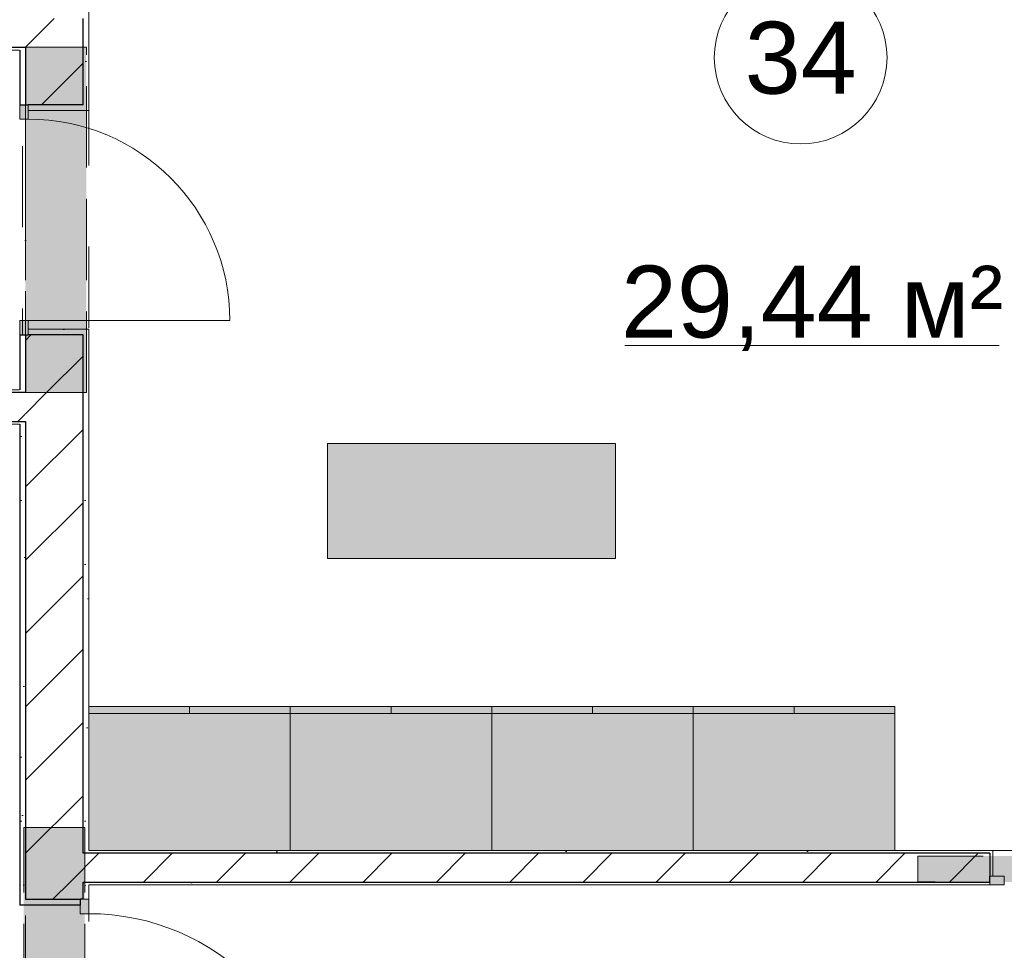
# Model space of a CAD drawing. Header units: millimetres. Extents: x -59761 to 112741, y -57975 to 46221.
# Tile 246 of 256: x 10680 to 14100, y 10273 to 13506. Entities that reach past the tile are written whole.
import ezdxf

# ---------------------------------------------------------------- set-up
doc = ezdxf.new("R2010")
doc.units = ezdxf.units.MM
for name, pattern in [('Wipeout_Contour', [1000, 0, -1000]), ('Невидимая', [391.222223, 282.222223, -109]), ('Штриховая', [564.444447, 282.222223, -282.222223]), ('Штрихпунктирная', [670.277762, 352.777767, -176.388884, 0, -141.111112])]:
    doc.linetypes.add(name, pattern=pattern)
for name, color, linetype in [('Интерьер - Мебель', 7, 'Continuous'), ('Конструктив - Перемычки', 7, 'Continuous'), ('Конструктив - Стены Блок 100 нов', 7, 'Continuous'), ('Конструктив - Стены Блок 200 нов', 7, 'Continuous'), ('Элемент Модели - Зона', 7, 'Continuous')]:
    doc.layers.add(name, color=color, linetype=linetype)
doc.styles.add('СГЕНЕРИР_СТИЛЬ_1', font='arial.ttf')
pattern_1 = [(45, (-45000, -54000), (-127.2792, 127.2792), [])]
pattern_2 = [(45, (-45000, -53650), (-111.36932, 111.36932), [0, -105, 0, -157.5]), (110, (-44650, -53650), (148.0016, 53.86817), [0, -77, 0, -133])]

msp = doc.modelspace()

# ---------------------------------------------------------------- hatches: boundary and pattern name
at = {"layer": 'Интерьер - Мебель', "linetype": 'Continuous', "lineweight": 0}
msp.add_hatch(color=255, dxfattribs=at).paths.add_polyline_path([(11749.7, 12033.96), (11749.7, 11633.96), (12749.7, 11633.96), (12749.7, 12033.96)])

# ---------------------------------------------------------------- linework, layer by layer
at = {"layer": 'Интерьер - Мебель', "color": 7, "linetype": 'Continuous', "lineweight": 15}
for p, q in [((11270, 11120), (11270, 11095)), ((11620, 11120), (11620, 11095)), ((11970, 11120), (11970, 11095)), ((12320, 11120), (12320, 11095)), ((12670, 11120), (12670, 11095)), ((13020, 11120), (13020, 11095)), ((13370, 11120), (13370, 11095)), ((13720, 11120), (13720, 11095)), ((12320, 11095), (11620, 11095)), ((13020, 11095), (12320, 11095)), ((13720, 11095), (13020, 11095))]:
    msp.add_line(p, q, dxfattribs=at)
at = {"layer": 'Интерьер - Мебель', "color": 7, "linetype": 'Continuous', "lineweight": 15, "flags": 128}
msp.add_lwpolyline([(11749.7, 12033.96), (12749.7, 12033.96), (12749.7, 11633.96), (11749.7, 11633.96)], close=True, dxfattribs=at)
at = {"layer": 'Конструктив - Стены Блок 100 нов', "color": 7, "linetype": 'Continuous', "lineweight": 5}
msp.add_line((14100.39, 10530), (14100.39, 10500), dxfattribs=at)
at = {"layer": 'Конструктив - Стены Блок 200 нов', "color": 7, "linetype": 'Continuous', "lineweight": 5}
for p, q in [((10680, 13160.38), (10710, 13160.38)), ((10710, 12460.38), (10680, 12460.38)), ((10710, 12460.38), (11410, 12460.38)), ((10890, 10400), (10920, 10400))]:
    msp.add_line(p, q, dxfattribs=at)
for centre, radius in [((10710, 12460.38), 700), ((10920, 9600), 800)]:
    msp.add_arc(centre, radius, 0, 90, dxfattribs=at)
at = {"layer": 'Элемент Модели - Зона', "color": 7, "linetype": 'Continuous', "lineweight": 15}
msp.add_line((12782.46, 12373.75), (14083.04, 12373.75), dxfattribs=at)
at = {"layer": 'Элемент Модели - Зона', "color": 253, "linetype": 'Штриховая', "lineweight": 15, "flags": 128}
for points in [[(3600, 14975), (3600, 9320), (9000, 9320), (10700, 9320), (10700, 12100), (8800, 12100), (7090, 12100), (7090, 13410), (7090, 14975)], [(10920, 14975), (10920, 10620), (17680, 10620), (17680, 14975)], [(10690, 12220), (10690, 13400), (9110, 13400), (9110, 12220)], [(-8890, -8842.59), (-8890, -9042.59), (-8850, -9042.59), (-8850, -8700), (-8250, -8700), (-8250, -9042.59), (-300, -9042.59), (-300, -8700), (300, -8700), (300, -9042.59), (8700, -9042.59), (8700, -8700), (9300, -8700), (9300, -9042.59), (16025.03, -9042.59), (16025.03, 212.5), (16035.53, 212.5), (16035.53, 5730), (15580, 5730), (15580, 9080), (15300, 9080), (15300, 9320), (17680, 9320), (17680, 10500), (10920, 10500), (10920, 9320), (13800, 9320), (13800, 9080), (12769.68, 9080), (12769.68, -300), (3600, -300), (-8890, -300), (-8890, -350)]]:
    msp.add_lwpolyline(points, close=True, dxfattribs=at)
at = {"layer": 'Элемент Модели - Зона', "color": 7, "linetype": 'Continuous', "lineweight": 15, "flags": 128}
msp.add_lwpolyline([(13693.05, 13374, 1), (13093.05, 13374, 1)], format="xyb", close=True, dxfattribs=at)

# ---------------------------------------------------------------- texts
at = {"layer": 'Элемент Модели - Зона', "color": 7, "lineweight": 15, "char_height": 250, "attachment_point": 5, "style": 'СГЕНЕРИР_СТИЛЬ_1'}
for s, insert in [('\\A1;{\\pqc;\\fArial|b0|i0|c204|p38;34}', (13393.05, 13371.86)), ('\\A1;{\\pqc;\\fArial|b0|i0|c204|p38;29,44 м²}', (13432.75, 12503.06))]:
    msp.add_mtext(s, dxfattribs=dict(at, insert=insert))

# ---------------------------------------------------------------- next in the draw order: wipeouts: each hides what was drawn before it
at = {"color": 254, "linetype": 'Wipeout_Contour', "lineweight": 0, "ltscale": 9933713.393656}
msp.add_wipeout([(10680, 13510), (10680, 13410), (10700, 13410), (10700, 13510)], dxfattribs=at).dxf.layer = 'Конструктив - Стены Блок 100 нов'
at = {"color": 254, "linetype": 'Wipeout_Contour', "lineweight": 0, "ltscale": 9934286.399802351}
msp.add_wipeout([(10680, 12210), (10680, 12110), (10700, 12110), (10700, 12210)], dxfattribs=at).dxf.layer = 'Конструктив - Стены Блок 100 нов'
at = {"color": 254, "linetype": 'Wipeout_Contour', "lineweight": 0, "ltscale": 9935869.882808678}
msp.add_wipeout([(10900, 10610), (10900, 10510), (10920, 10510), (10920, 10610)], dxfattribs=at).dxf.layer = 'Конструктив - Стены Блок 100 нов'
at = {"color": 254, "linetype": 'Wipeout_Contour', "lineweight": 0, "ltscale": 9934587.888204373}
msp.add_wipeout([(10920, 13710.62), (10900, 13710.62), (10900, 13210.38), (10920, 13210.38)], dxfattribs=at).dxf.layer = 'Конструктив - Стены Блок 200 нов'

# ---------------------------------------------------------------- next in the draw order: hatches: boundary and pattern name
at = {"layer": 'Конструктив - Стены Блок 100 нов', "linetype": 'Continuous', "lineweight": 5}
h = msp.add_hatch(dxfattribs=at)
h.set_pattern_fill('БЛОКИ_БЕТОННЫЕ_ЭФФЕКТИВН_2D', style=0, pattern_type=2)
h.set_pattern_definition(pattern_1)
h.paths.add_polyline_path([(10680, 12210), (10680, 12110), (10700, 12110), (10700, 12210)])
h = msp.add_hatch(dxfattribs=at)
h.set_pattern_fill('БЛОКИ_БЕТОННЫЕ_ЭФФЕКТИВН_2D', style=0, pattern_type=2)
h.set_pattern_definition(pattern_1)
h.paths.add_polyline_path([(10900, 10610), (10900, 10510), (10920, 10510), (10920, 10610)])
at = {"layer": 'Конструктив - Стены Блок 200 нов', "linetype": 'Continuous', "lineweight": 5}
h = msp.add_hatch(dxfattribs=at)
h.set_pattern_fill('ШТУКАТУРКА__ГИПС_01_000D', color=252, style=0, pattern_type=2)
h.set_pattern_definition(pattern_2)
h.paths.add_polyline_path([(10920, 13710.62), (10900, 13710.62), (10900, 13210.38), (10920, 13210.38)])

# ---------------------------------------------------------------- next in the draw order: wipeouts: each hides what was drawn before it
at = {"color": 254, "linetype": 'Wipeout_Contour', "lineweight": 0, "ltscale": 9930576.874387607}
msp.add_wipeout([(9110, 13400), (10680, 13400), (10680, 13410), (9110, 13410)], dxfattribs=at).dxf.layer = 'Конструктив - Стены Блок 100 нов'

# ---------------------------------------------------------------- next in the draw order: wipeouts: each hides what was drawn before it
at = {"color": 254, "linetype": 'Wipeout_Contour', "lineweight": 0, "ltscale": 9930532.801947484}
msp.add_wipeout([(9100, 13410), (10680, 13410), (10680, 13510), (9100, 13510)], dxfattribs=at).dxf.layer = 'Конструктив - Стены Блок 100 нов'
at = {"color": 254, "linetype": 'Wipeout_Contour', "lineweight": 0, "ltscale": 9931101.56238957}
msp.add_wipeout([(9110, 12210), (10680, 12210), (10680, 12220), (9110, 12220)], dxfattribs=at).dxf.layer = 'Конструктив - Стены Блок 100 нов'
at = {"color": 254, "linetype": 'Wipeout_Contour', "lineweight": 0, "ltscale": 9930533.977064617}
msp.add_wipeout([(8800, 12100), (10680, 12100), (10680, 12110), (8800, 12110)], dxfattribs=at).dxf.layer = 'Конструктив - Стены Блок 100 нов'
at = {"color": 254, "linetype": 'Wipeout_Contour', "lineweight": 0, "ltscale": 9941670.022331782}
msp.add_wipeout([(14050.39, 10620), (10700, 10620), (10700, 10610), (14050.39, 10610)], dxfattribs=at).dxf.layer = 'Конструктив - Стены Блок 100 нов'
at = {"color": 254, "linetype": 'Wipeout_Contour', "lineweight": 0, "ltscale": 9941718.868325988}
msp.add_wipeout([(10700, 10500), (14050.39, 10500), (14050.39, 10510), (10700, 10510)], dxfattribs=at).dxf.layer = 'Конструктив - Стены Блок 100 нов'

# ---------------------------------------------------------------- next in the draw order: hatches: boundary and pattern name
at = {"layer": 'Конструктив - Стены Блок 100 нов', "linetype": 'Continuous', "lineweight": 5}
h = msp.add_hatch(dxfattribs=at)
h.set_pattern_fill('БЛОКИ_БЕТОННЫЕ_ЭФФЕКТИВН_2D', style=0, pattern_type=2)
h.set_pattern_definition(pattern_1)
h.paths.add_polyline_path([(9100, 13410), (10680, 13410), (10680, 13510), (9100, 13510)])
h = msp.add_hatch(dxfattribs=at)
h.set_pattern_fill('ШТУКАТУРКА__ГИПС_01_000D', color=252, style=0, pattern_type=2)
h.set_pattern_definition(pattern_2)
h.paths.add_polyline_path([(9110, 12210), (10680, 12210), (10680, 12220), (9110, 12220)])
h = msp.add_hatch(dxfattribs=at)
h.set_pattern_fill('ШТУКАТУРКА__ГИПС_01_000D', color=252, style=0, pattern_type=2)
h.set_pattern_definition(pattern_2)
h.paths.add_polyline_path([(8800, 12100), (10680, 12100), (10680, 12110), (8800, 12110)])
h = msp.add_hatch(dxfattribs=at)
h.set_pattern_fill('ШТУКАТУРКА__ГИПС_01_000D', color=252, style=0, pattern_type=2)
h.set_pattern_definition(pattern_2)
h.paths.add_polyline_path([(14050.39, 10620), (10700, 10620), (10700, 10610), (14050.39, 10610)])
h = msp.add_hatch(dxfattribs=at)
h.set_pattern_fill('ШТУКАТУРКА__ГИПС_01_000D', color=252, style=0, pattern_type=2)
h.set_pattern_definition(pattern_2)
h.paths.add_polyline_path([(10700, 10500), (14050.39, 10500), (14050.39, 10510), (10700, 10510)])

# ---------------------------------------------------------------- next in the draw order: linework, layer by layer
at = {"layer": 'Конструктив - Стены Блок 100 нов', "color": 7, "linetype": 'Continuous', "lineweight": 30}
msp.add_line((9100, 13410), (10680, 13410), dxfattribs=at)
at = {"layer": 'Конструктив - Стены Блок 100 нов', "color": 7, "linetype": 'Continuous', "lineweight": 5, "flags": 128}
msp.add_lwpolyline([(9110, 13400), (10680, 13400)], dxfattribs=at)
at = {"layer": 'Конструктив - Стены Блок 200 нов', "color": 7, "linetype": 'Continuous', "lineweight": 30}
msp.add_line((10680, 13410), (10700, 13410), dxfattribs=at)

# ---------------------------------------------------------------- next in the draw order: wipeouts: each hides what was drawn before it
at = {"color": 254, "linetype": 'Wipeout_Contour', "lineweight": 0, "ltscale": 9931105.991665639}
msp.add_wipeout([(9100, 12110), (10680, 12110), (10680, 12210), (9100, 12210)], dxfattribs=at).dxf.layer = 'Конструктив - Стены Блок 100 нов'
at = {"color": 254, "linetype": 'Wipeout_Contour', "lineweight": 0, "ltscale": 12428785.76112059}
msp.add_wipeout([(10700, 10610), (10700, 10510), (14050.39, 10510), (14050.39, 10530), (14050.39, 10610)], dxfattribs=at).dxf.layer = 'Конструктив - Стены Блок 100 нов'
at = {"color": 254, "linetype": 'Wipeout_Contour', "lineweight": 0, "ltscale": 9933781.493825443}
msp.add_wipeout([(10680, 13400), (10680, 13210.38), (10700, 13210.38), (10700, 13400)], dxfattribs=at).dxf.layer = 'Конструктив - Стены Блок 200 нов'

# ---------------------------------------------------------------- next in the draw order: hatches: boundary and pattern name
at = {"layer": 'Интерьер - Мебель', "linetype": 'Continuous', "lineweight": 0}
for points in [[(12320, 11120), (11620, 11120), (11620, 10620), (12320, 10620)], [(13020, 11120), (12320, 11120), (12320, 10620), (13020, 10620)], [(13720, 11120), (13020, 11120), (13020, 10620), (13720, 10620)]]:
    msp.add_hatch(color=255, dxfattribs=at).paths.add_polyline_path(points)
at = {"layer": 'Конструктив - Стены Блок 100 нов', "linetype": 'Continuous', "lineweight": 5}
h = msp.add_hatch(dxfattribs=at)
h.set_pattern_fill('БЛОКИ_БЕТОННЫЕ_ЭФФЕКТИВН_2D', style=0, pattern_type=2)
h.set_pattern_definition(pattern_1)
h.paths.add_polyline_path([(9100, 12110), (10680, 12110), (10680, 12210), (9100, 12210)])
h = msp.add_hatch(dxfattribs=at)
h.set_pattern_fill('БЛОКИ_БЕТОННЫЕ_ЭФФЕКТИВН_2D', style=0, pattern_type=2)
h.set_pattern_definition(pattern_1)
h.paths.add_polyline_path([(10700, 10610), (10700, 10510), (14050.39, 10510), (14050.39, 10530), (14050.39, 10610)])

# ---------------------------------------------------------------- next in the draw order: linework, layer by layer
at = {"layer": 'Интерьер - Мебель', "color": 7, "linetype": 'Continuous', "lineweight": 15, "flags": 128}
for points in [[(12320, 11120), (11620, 11120), (11620, 10620), (12320, 10620)], [(13020, 11120), (12320, 11120), (12320, 10620), (13020, 10620)], [(13720, 11120), (13020, 11120), (13020, 10620), (13720, 10620)]]:
    msp.add_lwpolyline(points, close=True, dxfattribs=at)
at = {"layer": 'Конструктив - Перемычки', "color": 7, "linetype": 'Невидимая', "lineweight": 0}
for p in [(13800.39, 10600), (15200.39, 10510)]:
    msp.add_line(p, (13800.39, 10510), dxfattribs=at)
at = {"layer": 'Конструктив - Перемычки', "color": 160, "linetype": 'Штрихпунктирная', "lineweight": 30}
msp.add_line((15200.39, 10510), (13800.39, 10510), dxfattribs=at)
at = {"layer": 'Конструктив - Стены Блок 100 нов', "color": 7, "linetype": 'Continuous', "lineweight": 30}
for p, q in [((10680, 12210), (9100, 12210)), ((9100, 12110), (10680, 12110)), ((10700, 10510), (14050.39, 10510))]:
    msp.add_line(p, q, dxfattribs=at)
at = {"layer": 'Конструктив - Стены Блок 100 нов', "color": 7, "linetype": 'Continuous', "lineweight": 5}
for p, q in [((14050.39, 10500), (14050.39, 10510)), ((14050.39, 10500), (14050.39, 10510)), ((14050.39, 10500), (14050.39, 10510)), ((14100.39, 10500), (14050.39, 10500))]:
    msp.add_line(p, q, dxfattribs=at)
at = {"layer": 'Конструктив - Стены Блок 100 нов', "color": 7, "linetype": 'Continuous', "lineweight": 5, "flags": 128}
for points in [[(10680, 12220), (9110, 12220)], [(8800, 12100), (10680, 12100)], [(10700, 10610), (10700, 10620)], [(10700, 10500), (10700, 10510)], [(10700, 10500), (14050.39, 10500)]]:
    msp.add_lwpolyline(points, dxfattribs=at)
at = {"layer": 'Конструктив - Стены Блок 100 нов', "color": 7, "linetype": 'Continuous', "lineweight": 30, "flags": 128}
msp.add_lwpolyline([(10700, 10510), (10700, 10610)], dxfattribs=at)
at = {"layer": 'Конструктив - Стены Блок 200 нов', "color": 7, "linetype": 'Continuous', "lineweight": 5}
msp.add_line((10680, 13210.38), (10680, 13160.38), dxfattribs=at)
at = {"layer": 'Конструктив - Стены Блок 200 нов', "color": 7, "linetype": 'Continuous', "lineweight": 30}
for p, q in [((10700, 12210), (10680, 12210)), ((10680, 12110), (10700, 12110)), ((10920, 10610), (10900, 10610)), ((10900, 10510), (10920, 10510))]:
    msp.add_line(p, q, dxfattribs=at)

# ---------------------------------------------------------------- next in the draw order: wipeouts: each hides what was drawn before it
at = {"color": 254, "linetype": 'Wipeout_Contour', "lineweight": 0, "ltscale": 9933737.579774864}
msp.add_wipeout([(10680, 13410), (10680, 13400), (10700, 13400), (10700, 13410)], dxfattribs=at).dxf.layer = 'Конструктив - Стены Блок 200 нов'

# ---------------------------------------------------------------- next in the draw order: linework, layer by layer
at = {"layer": 'Конструктив - Стены Блок 200 нов', "color": 7, "linetype": 'Continuous', "lineweight": 30, "flags": 128}
msp.add_lwpolyline([(10680, 13400), (10680, 13210.38)], dxfattribs=at)

# ---------------------------------------------------------------- next in the draw order: wipeouts: each hides what was drawn before it
at = {"color": 254, "linetype": 'Wipeout_Contour', "lineweight": 0, "ltscale": 12435450.38673411}
msp.add_wipeout([(14050.39, 10620), (14050.39, 10610), (14050.39, 10530), (14060.39, 10530), (14060.39, 10620)], dxfattribs=at).dxf.layer = 'Конструктив - Стены Блок 100 нов'
at = {"color": 254, "linetype": 'Wipeout_Contour', "lineweight": 0, "ltscale": 12417692.80811015}
msp.add_wipeout([(10700, 13210.38), (10710, 13210.38), (10900, 13210.38), (10900, 13410), (10700, 13410)], dxfattribs=at).dxf.layer = 'Конструктив - Стены Блок 200 нов'
at = {"color": 254, "linetype": 'Wipeout_Contour', "lineweight": 0, "ltscale": 9934262.100788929}
msp.add_wipeout([(10680, 12220), (10680, 12210), (10700, 12210), (10700, 12220)], dxfattribs=at).dxf.layer = 'Конструктив - Стены Блок 200 нов'
at = {"color": 254, "linetype": 'Wipeout_Contour', "lineweight": 0, "ltscale": 9935907.653763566}
msp.add_wipeout([(10900, 10500), (10900, 10450), (10920, 10450), (10920, 10500)], dxfattribs=at).dxf.layer = 'Конструктив - Стены Блок 200 нов'

# ---------------------------------------------------------------- next in the draw order: hatches: boundary and pattern name
at = {"layer": 'Конструктив - Перемычки', "linetype": 'Continuous', "lineweight": 0}
msp.add_hatch(color=59, dxfattribs=at).paths.add_polyline_path([(15200.39, 10510), (15200.39, 10600), (13800.39, 10600), (13800.39, 10510)])
at = {"layer": 'Конструктив - Стены Блок 100 нов', "linetype": 'Continuous', "lineweight": 0}
msp.add_hatch(color=255, dxfattribs=at).paths.add_polyline_path([(14050.39, 10530), (14050.39, 10500), (14100.39, 10500), (14100.39, 10530)])
at = {"layer": 'Конструктив - Стены Блок 200 нов', "linetype": 'Continuous', "lineweight": 5}
h = msp.add_hatch(dxfattribs=at)
h.set_pattern_fill('БЛОКИ_БЕТОННЫЕ_ЭФФЕКТИВН_2D', style=0, pattern_type=2)
h.set_pattern_definition(pattern_1)
h.paths.add_polyline_path([(10700, 13210.38), (10710, 13210.38), (10900, 13210.38), (10900, 13410), (10700, 13410)])
h = msp.add_hatch(dxfattribs=at)
h.set_pattern_fill('ШТУКАТУРКА__ГИПС_01_000D', color=252, style=0, pattern_type=2)
h.set_pattern_definition(pattern_2)
h.paths.add_polyline_path([(10900, 10500), (10900, 10450), (10920, 10450), (10920, 10500)])

# ---------------------------------------------------------------- next in the draw order: linework, layer by layer
at = {"layer": 'Конструктив - Перемычки', "color": 7, "linetype": 'Невидимая', "lineweight": 0}
msp.add_line((15200.39, 10600), (13800.39, 10600), dxfattribs=at)
at = {"layer": 'Конструктив - Стены Блок 100 нов', "color": 7, "linetype": 'Continuous', "lineweight": 30}
for p, q in [((14050.39, 10610), (10700, 10610)), ((14050.39, 10610), (14050.39, 10530)), ((14050.39, 10510), (14050.39, 10530)), ((14050.39, 10510), (14050.39, 10530)), ((14050.39, 10510), (14050.39, 10530))]:
    msp.add_line(p, q, dxfattribs=at)
at = {"layer": 'Конструктив - Стены Блок 100 нов', "color": 7, "linetype": 'Continuous', "lineweight": 5}
for p, q in [((14050.39, 10620), (14060.39, 10620)), ((14050.39, 10620), (14060.39, 10620)), ((14060.39, 10530), (14060.39, 10620)), ((14060.39, 10530), (14060.39, 10620)), ((14050.39, 10530), (14060.39, 10530)), ((14050.39, 10530), (14100.39, 10530)), ((14050.39, 10500), (14050.39, 10530))]:
    msp.add_line(p, q, dxfattribs=at)
at = {"layer": 'Конструктив - Стены Блок 100 нов', "color": 7, "linetype": 'Continuous', "lineweight": 5, "flags": 128}
msp.add_lwpolyline([(14050.39, 10620), (10700, 10620)], dxfattribs=at)
at = {"layer": 'Конструктив - Стены Блок 200 нов', "color": 7, "linetype": 'Continuous', "lineweight": 5}
msp.add_line((10920, 10400), (10920, 10450), dxfattribs=at)

# ---------------------------------------------------------------- next in the draw order: wipeouts: each hides what was drawn before it
at = {"color": 254, "linetype": 'Wipeout_Contour', "lineweight": 0, "ltscale": 9934217.8598058}
msp.add_wipeout([(10680, 12220), (10700, 12220), (10700, 12410.38), (10680, 12410.38)], dxfattribs=at).dxf.layer = 'Конструктив - Стены Блок 200 нов'

# ---------------------------------------------------------------- next in the draw order: linework, layer by layer
at = {"layer": 'Конструктив - Стены Блок 200 нов', "color": 7, "linetype": 'Continuous', "lineweight": 5}
msp.add_line((10680, 12460.38), (10680, 12410.38), dxfattribs=at)
at = {"layer": 'Конструктив - Стены Блок 200 нов', "color": 7, "linetype": 'Continuous', "lineweight": 30, "flags": 128}
msp.add_lwpolyline([(10680, 12410.38), (10680, 12220)], dxfattribs=at)

# ---------------------------------------------------------------- next in the draw order: wipeouts: each hides what was drawn before it
at = {"color": 254, "linetype": 'Wipeout_Contour', "lineweight": 0, "ltscale": 9934150.726943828}
msp.add_wipeout([(10700, 13510), (10700, 13410), (10900, 13410), (10900, 13510)], dxfattribs=at).dxf.layer = 'Конструктив - Стены Блок 200 нов'
at = {"color": 254, "linetype": 'Wipeout_Contour', "lineweight": 0, "ltscale": 12417988.64402894}
msp.add_wipeout([(10920, 13190.38), (10920, 13210.38), (10900, 13210.38), (10710, 13210.38), (10710, 13190.38)], dxfattribs=at).dxf.layer = 'Конструктив - Стены Блок 200 нов'
at = {"color": 254, "linetype": 'Wipeout_Contour', "lineweight": 0, "ltscale": 9934678.562416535}
msp.add_wipeout([(10680, 12100), (10680, 10450), (10700, 10450), (10700, 12100)], dxfattribs=at).dxf.layer = 'Конструктив - Стены Блок 200 нов'
at = {"color": 254, "linetype": 'Wipeout_Contour', "lineweight": 0, "ltscale": 9935845.445958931}
msp.add_wipeout([(10900, 10620), (10900, 10610), (10920, 10610), (10920, 10620)], dxfattribs=at).dxf.layer = 'Конструктив - Стены Блок 200 нов'
at = {"color": 254, "linetype": 'Wipeout_Contour', "lineweight": 0, "ltscale": 9935894.320525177}
msp.add_wipeout([(10900, 10510), (10900, 10500), (10920, 10500), (10920, 10510)], dxfattribs=at).dxf.layer = 'Конструктив - Стены Блок 200 нов'

# ---------------------------------------------------------------- next in the draw order: hatches: boundary and pattern name
at = {"layer": 'Конструктив - Стены Блок 200 нов', "linetype": 'Continuous', "lineweight": 5}
h = msp.add_hatch(dxfattribs=at)
h.set_pattern_fill('БЛОКИ_БЕТОННЫЕ_ЭФФЕКТИВН_2D', style=0, pattern_type=2)
h.set_pattern_definition(pattern_1)
h.paths.add_polyline_path([(10700, 13510), (10700, 13410), (10900, 13410), (10900, 13510)])
at = {"layer": 'Конструктив - Стены Блок 200 нов', "linetype": 'Continuous', "lineweight": 0}
msp.add_hatch(color=255, dxfattribs=at).paths.add_polyline_path([(10680, 13210.38), (10680, 13160.38), (10710, 13160.38), (10710, 13210.38)])
at = {"layer": 'Конструктив - Стены Блок 200 нов', "linetype": 'Continuous', "lineweight": 5}
h = msp.add_hatch(dxfattribs=at)
h.set_pattern_fill('ШТУКАТУРКА__ГИПС_01_000D', color=252, style=0, pattern_type=2)
h.set_pattern_definition(pattern_2)
h.paths.add_polyline_path([(10680, 12100), (10680, 10450), (10700, 10450), (10700, 12100)])

# ---------------------------------------------------------------- next in the draw order: linework, layer by layer
at = {"layer": 'Конструктив - Перемычки', "color": 7, "linetype": 'Невидимая', "lineweight": 0}
msp.add_line((10912, 13410), (10700, 13410), dxfattribs=at)
at = {"layer": 'Конструктив - Стены Блок 200 нов', "color": 7, "linetype": 'Continuous', "lineweight": 30}
for p, q in [((10900, 13410), (10900, 13510)), ((10680, 13410), (10700, 13410)), ((10700, 13410), (10700, 13210.38)), ((10900, 13210.38), (10900, 13410)), ((10680, 13210.38), (10700, 13210.38)), ((10680, 13210.38), (10700, 13210.38)), ((10680, 13210.38), (10700, 13210.38)), ((10700, 13210.38), (10710, 13210.38)), ((10700, 13210.38), (10710, 13210.38)), ((10700, 13210.38), (10710, 13210.38)), ((10900, 13210.38), (10710, 13210.38))]:
    msp.add_line(p, q, dxfattribs=at)
at = {"layer": 'Конструктив - Стены Блок 200 нов', "color": 7, "linetype": 'Continuous', "lineweight": 5}
for p, q in [((10710, 13210.38), (10680, 13210.38)), ((10710, 13210.38), (10710, 13190.38)), ((10710, 13160.38), (10710, 13210.38)), ((10920, 13210.38), (10920, 13190.38)), ((10920, 13210.38), (10920, 13190.38)), ((10710, 13190.38), (10920, 13190.38)), ((10710, 13190.38), (10920, 13190.38))]:
    msp.add_line(p, q, dxfattribs=at)
at = {"layer": 'Конструктив - Стены Блок 200 нов', "color": 7, "linetype": 'Continuous', "lineweight": 5, "flags": 128}
for points in [[(10920, 13210.38), (10920, 13710.62)], [(10920, 10450), (10920, 10500)]]:
    msp.add_lwpolyline(points, dxfattribs=at)

# ---------------------------------------------------------------- next in the draw order: wipeouts: each hides what was drawn before it
at = {"color": 254, "linetype": 'Wipeout_Contour', "lineweight": 0, "ltscale": 9935446.83915922}
msp.add_wipeout([(10900, 10620), (10920, 10620), (10920, 12410.38), (10900, 12410.38)], dxfattribs=at).dxf.layer = 'Конструктив - Стены Блок 200 нов'

# ---------------------------------------------------------------- next in the draw order: hatches: boundary and pattern name
at = {"layer": 'Интерьер - Мебель', "linetype": 'Continuous', "lineweight": 0}
msp.add_hatch(color=255, dxfattribs=at).paths.add_polyline_path([(11620, 11120), (10920, 11120), (10920, 10620), (11620, 10620)])
at = {"layer": 'Конструктив - Стены Блок 200 нов', "linetype": 'Continuous', "lineweight": 5}
h = msp.add_hatch(dxfattribs=at)
h.set_pattern_fill('ШТУКАТУРКА__ГИПС_01_000D', color=252, style=0, pattern_type=2)
h.set_pattern_definition(pattern_2)
h.paths.add_polyline_path([(10900, 10620), (10920, 10620), (10920, 12410.38), (10900, 12410.38)])

# ---------------------------------------------------------------- next in the draw order: linework, layer by layer
at = {"layer": 'Интерьер - Мебель', "color": 7, "linetype": 'Continuous', "lineweight": 15}
msp.add_line((11620, 11095), (10920, 11095), dxfattribs=at)
at = {"layer": 'Интерьер - Мебель', "color": 7, "linetype": 'Continuous', "lineweight": 15, "flags": 128}
msp.add_lwpolyline([(11620, 11120), (10920, 11120), (10920, 10620), (11620, 10620)], close=True, dxfattribs=at)

# ---------------------------------------------------------------- next in the draw order: wipeouts: each hides what was drawn before it
at = {"color": 254, "linetype": 'Wipeout_Contour', "lineweight": 0, "ltscale": 9934310.699682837}
msp.add_wipeout([(10680, 12110), (10680, 12100), (10700, 12100), (10700, 12110)], dxfattribs=at).dxf.layer = 'Конструктив - Стены Блок 200 нов'
at = {"color": 254, "linetype": 'Wipeout_Contour', "lineweight": 0, "ltscale": 12419427.57989268}
msp.add_wipeout([(10700, 10450), (10890, 10450), (10900, 10450), (10900, 10510), (10700, 10510)], dxfattribs=at).dxf.layer = 'Конструктив - Стены Блок 200 нов'

# ---------------------------------------------------------------- next in the draw order: hatches: boundary and pattern name
at = {"layer": 'Конструктив - Стены Блок 200 нов', "linetype": 'Continuous', "lineweight": 5}
h = msp.add_hatch(dxfattribs=at)
h.set_pattern_fill('БЛОКИ_БЕТОННЫЕ_ЭФФЕКТИВН_2D', style=0, pattern_type=2)
h.set_pattern_definition(pattern_1)
h.paths.add_polyline_path([(10700, 10450), (10890, 10450), (10900, 10450), (10900, 10510), (10700, 10510)])

# ---------------------------------------------------------------- next in the draw order: wipeouts: each hides what was drawn before it
at = {"color": 254, "linetype": 'Wipeout_Contour', "lineweight": 0, "ltscale": 9935432.605918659}
msp.add_wipeout([(10700, 10610), (10700, 10510), (10900, 10510), (10900, 10610)], dxfattribs=at).dxf.layer = 'Конструктив - Стены Блок 200 нов'
at = {"color": 254, "linetype": 'Wipeout_Contour', "lineweight": 0, "ltscale": 12419197.64580414}
msp.add_wipeout([(10680, 10450), (10680, 10430), (10890, 10430), (10890, 10450), (10700, 10450)], dxfattribs=at).dxf.layer = 'Конструктив - Стены Блок 200 нов'

# ---------------------------------------------------------------- next in the draw order: hatches: boundary and pattern name
at = {"layer": 'Конструктив - Стены Блок 200 нов', "linetype": 'Continuous', "lineweight": 5}
h = msp.add_hatch(dxfattribs=at)
h.set_pattern_fill('БЛОКИ_БЕТОННЫЕ_ЭФФЕКТИВН_2D', style=0, pattern_type=2)
h.set_pattern_definition(pattern_1)
h.paths.add_polyline_path([(10700, 10610), (10700, 10510), (10900, 10510), (10900, 10610)])
at = {"layer": 'Конструктив - Стены Блок 200 нов', "linetype": 'Continuous', "lineweight": 0}
msp.add_hatch(color=255, dxfattribs=at).paths.add_polyline_path([(10890, 10450), (10890, 10400), (10920, 10400), (10920, 10450)])

# ---------------------------------------------------------------- next in the draw order: linework, layer by layer
at = {"layer": 'Конструктив - Стены Блок 200 нов', "color": 7, "linetype": 'Continuous', "lineweight": 30}
for p, q in [((10700, 10510), (10700, 10450)), ((10900, 10510), (10920, 10510)), ((10900, 10450), (10900, 10510)), ((10680, 10450), (10680, 10430)), ((10680, 10450), (10680, 10430)), ((10700, 10450), (10890, 10450)), ((10890, 10450), (10890, 10430)), ((10900, 10450), (10890, 10450)), ((10900, 10450), (10890, 10450)), ((10900, 10450), (10890, 10450)), ((10890, 10430), (10680, 10430)), ((10890, 10430), (10680, 10430))]:
    msp.add_line(p, q, dxfattribs=at)
at = {"layer": 'Конструктив - Стены Блок 200 нов', "color": 7, "linetype": 'Continuous', "lineweight": 5}
for p, q in [((10890, 10450), (10890, 10400)), ((10920, 10450), (10890, 10450)), ((10920, 10450), (10900, 10450)), ((10920, 10450), (10900, 10450)), ((10920, 10450), (10900, 10450))]:
    msp.add_line(p, q, dxfattribs=at)
at = {"layer": 'Конструктив - Стены Блок 200 нов', "color": 7, "linetype": 'Continuous', "lineweight": 30, "flags": 128}
msp.add_lwpolyline([(10680, 12100), (10680, 10450)], dxfattribs=at)

# ---------------------------------------------------------------- next in the draw order: wipeouts: each hides what was drawn before it
at = {"color": 254, "linetype": 'Wipeout_Contour', "lineweight": 0, "ltscale": 9935078.093327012}
msp.add_wipeout([(10700, 12110), (10700, 10610), (10900, 10610), (10900, 12110)], dxfattribs=at).dxf.layer = 'Конструктив - Стены Блок 200 нов'

# ---------------------------------------------------------------- next in the draw order: hatches: boundary and pattern name
at = {"layer": 'Конструктив - Перемычки', "linetype": 'Continuous', "lineweight": 0}
msp.add_hatch(color=59, dxfattribs=at).paths.add_polyline_path([(10694, 9300), (10906, 9300), (10906, 10700), (10694, 10700)])
at = {"layer": 'Конструктив - Стены Блок 200 нов', "linetype": 'Continuous', "lineweight": 5}
h = msp.add_hatch(dxfattribs=at)
h.set_pattern_fill('БЛОКИ_БЕТОННЫЕ_ЭФФЕКТИВН_2D', style=0, pattern_type=2)
h.set_pattern_definition(pattern_1)
h.paths.add_polyline_path([(10700, 12110), (10700, 10610), (10900, 10610), (10900, 12110)])

# ---------------------------------------------------------------- next in the draw order: linework, layer by layer
at = {"layer": 'Конструктив - Перемычки', "color": 7, "linetype": 'Невидимая', "lineweight": 0}
for p, q in [((10694, 9300), (10694, 10700)), ((10906, 10700), (10694, 10700)), ((10906, 9300), (10906, 10700))]:
    msp.add_line(p, q, dxfattribs=at)
at = {"layer": 'Конструктив - Перемычки', "color": 7, "linetype": 'Штрихпунктирная', "lineweight": 0}
msp.add_line((10694, 9300), (10694, 10700), dxfattribs=at)
at = {"layer": 'Конструктив - Стены Блок 200 нов', "color": 7, "linetype": 'Continuous', "lineweight": 30}
for p, q in [((10700, 10610), (10700, 10510)), ((10920, 10610), (10900, 10610))]:
    msp.add_line(p, q, dxfattribs=at)

# ---------------------------------------------------------------- next in the draw order: wipeouts: each hides what was drawn before it
at = {"color": 254, "linetype": 'Wipeout_Contour', "lineweight": 0, "ltscale": 9934723.707867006}
msp.add_wipeout([(10700, 12210), (10700, 12110), (10900, 12110), (10900, 12210)], dxfattribs=at).dxf.layer = 'Конструктив - Стены Блок 200 нов'

# ---------------------------------------------------------------- next in the draw order: hatches: boundary and pattern name
at = {"layer": 'Конструктив - Стены Блок 200 нов', "linetype": 'Continuous', "lineweight": 5}
h = msp.add_hatch(dxfattribs=at)
h.set_pattern_fill('БЛОКИ_БЕТОННЫЕ_ЭФФЕКТИВН_2D', style=0, pattern_type=2)
h.set_pattern_definition(pattern_1)
h.paths.add_polyline_path([(10700, 12210), (10700, 12110), (10900, 12110), (10900, 12210)])

# ---------------------------------------------------------------- next in the draw order: linework, layer by layer
at = {"layer": 'Конструктив - Стены Блок 200 нов', "color": 7, "linetype": 'Continuous', "lineweight": 30}
for p, q in [((10680, 12110), (10700, 12110)), ((10700, 12110), (10700, 10610)), ((10900, 10610), (10900, 12110))]:
    msp.add_line(p, q, dxfattribs=at)

# ---------------------------------------------------------------- next in the draw order: wipeouts: each hides what was drawn before it
at = {"color": 254, "linetype": 'Wipeout_Contour', "lineweight": 0, "ltscale": 12418221.60618667}
msp.add_wipeout([(10700, 12410.38), (10700, 12210), (10900, 12210), (10900, 12410.38), (10710, 12410.38)], dxfattribs=at).dxf.layer = 'Конструктив - Стены Блок 200 нов'

# ---------------------------------------------------------------- next in the draw order: hatches: boundary and pattern name
at = {"layer": 'Конструктив - Стены Блок 200 нов', "linetype": 'Continuous', "lineweight": 5}
h = msp.add_hatch(dxfattribs=at)
h.set_pattern_fill('БЛОКИ_БЕТОННЫЕ_ЭФФЕКТИВН_2D', style=0, pattern_type=2)
h.set_pattern_definition(pattern_1)
h.paths.add_polyline_path([(10700, 12410.38), (10700, 12210), (10900, 12210), (10900, 12410.38), (10710, 12410.38)])

# ---------------------------------------------------------------- next in the draw order: linework, layer by layer
at = {"layer": 'Конструктив - Перемычки', "color": 7, "linetype": 'Невидимая', "lineweight": 0}
msp.add_line((10912, 12210), (10700, 12210), dxfattribs=at)
at = {"layer": 'Конструктив - Стены Блок 200 нов', "color": 7, "linetype": 'Continuous', "lineweight": 30}
for p, q in [((10700, 12210), (10680, 12210)), ((10900, 12110), (10900, 12210))]:
    msp.add_line(p, q, dxfattribs=at)

# ---------------------------------------------------------------- next in the draw order: wipeouts: each hides what was drawn before it
at = {"color": 254, "linetype": 'Wipeout_Contour', "lineweight": 0, "ltscale": 12418420.68751704}
msp.add_wipeout([(10920, 12410.38), (10920, 12430.38), (10710, 12430.38), (10710, 12410.38), (10900, 12410.38)], dxfattribs=at).dxf.layer = 'Конструктив - Стены Блок 200 нов'

# ---------------------------------------------------------------- next in the draw order: hatches: boundary and pattern name
at = {"layer": 'Конструктив - Перемычки', "linetype": 'Continuous', "lineweight": 0}
msp.add_hatch(color=59, dxfattribs=at).paths.add_polyline_path([(10700, 12210), (10912, 12210), (10912, 13410), (10700, 13410)])
at = {"layer": 'Конструктив - Стены Блок 200 нов', "linetype": 'Continuous', "lineweight": 0}
msp.add_hatch(color=255, dxfattribs=at).paths.add_polyline_path([(10710, 12410.38), (10710, 12460.38), (10680, 12460.38), (10680, 12410.38)])
at = {"layer": 'Конструктив - Стены Блок 200 нов', "linetype": 'Continuous', "lineweight": 5}
h = msp.add_hatch(dxfattribs=at)
h.set_pattern_fill('ШТУКАТУРКА__ГИПС_01_000D', color=252, style=0, pattern_type=2)
h.set_pattern_definition(pattern_2)
h.paths.add_polyline_path([(10920, 12410.38), (10920, 12430.38), (10710, 12430.38), (10710, 12410.38), (10900, 12410.38)])

# ---------------------------------------------------------------- next in the draw order: linework, layer by layer
at = {"layer": 'Конструктив - Перемычки', "color": 7, "linetype": 'Невидимая', "lineweight": 0}
for p, q in [((10700, 12210), (10700, 13410)), ((10912, 12210), (10912, 13410))]:
    msp.add_line(p, q, dxfattribs=at)
at = {"layer": 'Конструктив - Перемычки', "color": 7, "linetype": 'Штрихпунктирная', "lineweight": 0}
msp.add_line((10700, 12210), (10700, 13410), dxfattribs=at)
at = {"layer": 'Конструктив - Стены Блок 200 нов', "color": 7, "linetype": 'Continuous', "lineweight": 5}
for p, q in [((10710, 12410.38), (10710, 12460.38)), ((10710, 12430.38), (10920, 12430.38)), ((10710, 12410.38), (10710, 12430.38)), ((10710, 12430.38), (10920, 12430.38)), ((10920, 12410.38), (10920, 12430.38)), ((10920, 12410.38), (10920, 12430.38)), ((10680, 12410.38), (10710, 12410.38))]:
    msp.add_line(p, q, dxfattribs=at)
at = {"layer": 'Конструктив - Стены Блок 200 нов', "color": 7, "linetype": 'Continuous', "lineweight": 30}
for p, q in [((10680, 12410.38), (10700, 12410.38)), ((10680, 12410.38), (10700, 12410.38)), ((10680, 12410.38), (10700, 12410.38)), ((10700, 12410.38), (10700, 12210)), ((10700, 12410.38), (10710, 12410.38)), ((10700, 12410.38), (10710, 12410.38)), ((10700, 12410.38), (10710, 12410.38)), ((10900, 12410.38), (10710, 12410.38)), ((10900, 12210), (10900, 12410.38))]:
    msp.add_line(p, q, dxfattribs=at)
at = {"layer": 'Конструктив - Стены Блок 200 нов', "color": 7, "linetype": 'Continuous', "lineweight": 5, "flags": 128}
msp.add_lwpolyline([(10920, 10620), (10920, 12410.38)], dxfattribs=at)

doc.saveas('drawing.dxf')
